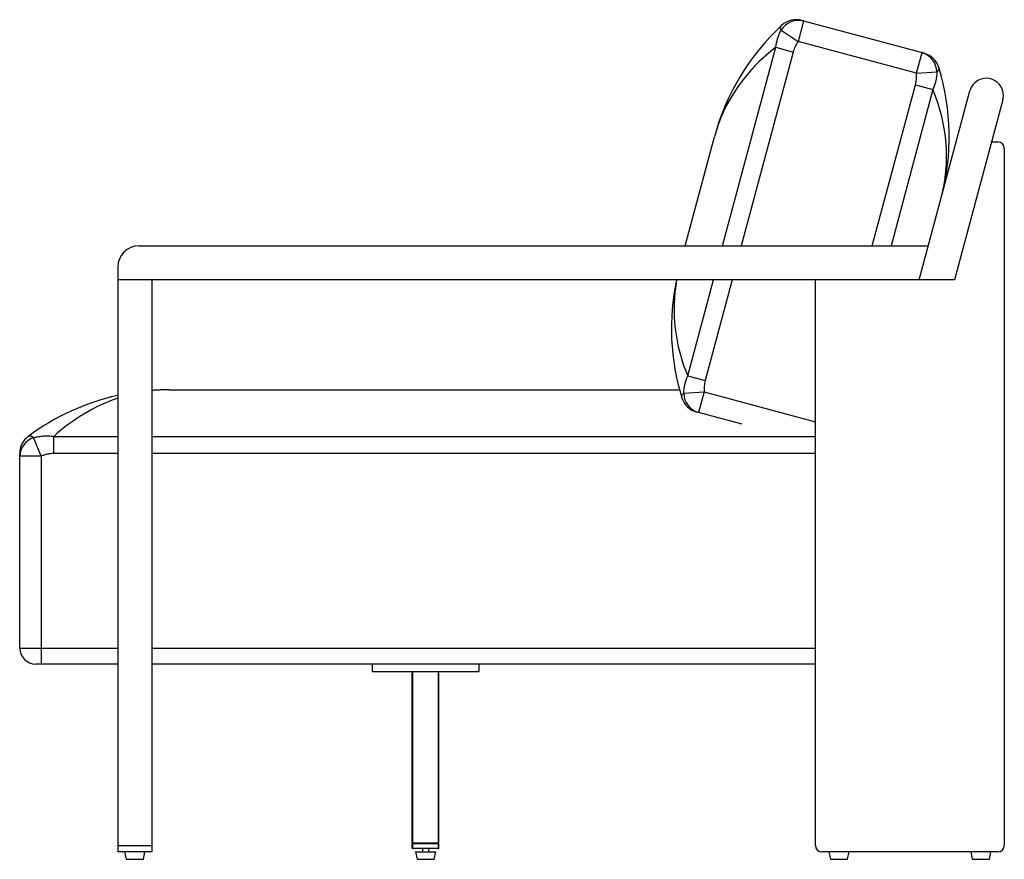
# Paper-space layout '_Right' of a CAD drawing. Header units: millimetres. Extents: x -587 to 335, y -440 to 347.
import ezdxf

# ---------------------------------------------------------------- set-up
doc = ezdxf.new("R2010")
doc.units = ezdxf.units.MM

psp = doc.layouts.new('_Right')

# ---------------------------------------------------------------- linework, layer by layer
at = {"color": 7, "linetype": 'Continuous', "lineweight": 25}
for p, q in [((147.04, 345.72), (141.87, 326.4)), ((147.04, 345.72), (258.02, 315.99)), ((125.99, 336.94), (141.87, 326.4)), ((252.85, 296.67), (141.87, 326.4)), ((120.98, 320.98), (137.33, 316.59)), ((252.85, 296.67), (258.02, 315.99)), ((252.85, 296.67), (271.87, 297.86)), ((251.87, 285.9), (268.22, 281.52)), ((255.36, 103), (302.83, 280.15)), ((333.74, 271.87), (288.49, 103)), ((36.17, 135), (63.54, 237.14)), ((323.13, 232.27), (329.13, 232.27)), ((335.13, 226.27), (335.13, -427)), ((-475.64, 135), (263.93, 135)), ((-495.64, 115), (-495.64, -433)), ((288.49, 103), (-495.64, 103)), ((-463.64, 103), (-463.64, -433)), ((158.13, -427), (158.13, 103)), ((38.49, 13.13), (54.84, 8.75)), ((-447.85, 0), (30.82, 0)), ((34.85, -3.2), (53.87, -2.01)), ((53.87, -2.01), (48.69, -21.33)), ((89.38, -32.23), (48.69, -21.33)), ((-567.49, -62.22), (-574.47, -44.83)), ((-555.53, -59.73), (-555.53, -43.71)), ((-567.49, -62.22), (-587.49, -62.22)), ((-587.49, -242), (-587.49, -62.22)), ((-567.49, -62.22), (-567.49, -257)), ((-587.49, -242), (-495.64, -242)), ((-495.64, -257), (-572.49, -257)), ((158.13, -257), (-463.64, -257)), ((-257.14, -257), (-257.14, -264)), ((-157.14, -257), (-157.14, -264)), ((-257.14, -264), (-157.14, -264)), ((-219.64, -425), (-219.64, -264)), ((-219.24, -425), (-219.24, -264)), ((-195.04, -425), (-195.04, -264)), ((-194.64, -425), (-194.64, -264)), ((-495.64, -427), (-463.64, -427)), ((-463.64, -433), (-495.64, -433)), ((-489.14, -433), (-487.66, -440)), ((-471.63, -440), (-470.14, -433)), ((-194.64, -425), (-219.64, -425)), ((-194.64, -425.5), (-219.64, -425.5)), ((-219.64, -429.5), (-219.64, -425.5)), ((-219.64, -429.5), (-194.64, -429.5)), ((-219.24, -429.5), (-219.24, -425.5)), ((-195.14, -430), (-219.14, -430)), ((-216.64, -433), (-215.16, -440)), ((-216.64, -433), (-197.64, -433)), ((-210.14, -430), (-210.14, -433)), ((-204.14, -433), (-204.14, -430)), ((-199.13, -440), (-197.64, -433)), ((-195.04, -429.5), (-195.04, -425.5)), ((-194.64, -429.5), (-194.64, -425.5)), ((329.13, -433), (164.13, -433)), ((170.63, -433), (172.11, -440)), ((188.14, -440), (189.63, -433)), ((303.63, -433), (305.11, -440)), ((321.14, -440), (322.63, -433)), ((-487.66, -440), (-471.63, -440)), ((-215.16, -440), (-199.13, -440)), ((172.11, -440), (188.14, -440)), ((305.11, -440), (321.14, -440))]:
    psp.add_line(p, q, dxfattribs=at)
at = {"color": 8, "linetype": 'Continuous', "lineweight": 25}
for p, q in [((71.14, 135), (120.98, 320.98)), ((137.33, 316.59), (88.67, 135)), ((211.44, 135), (251.87, 285.9)), ((268.22, 281.52), (228.96, 135)), ((38.49, 13.13), (62.57, 103)), ((80.1, 103), (54.84, 8.75)), ((53.87, -2.01), (158.13, -29.95)), ((-555.53, -43.71), (-495.64, -43.71)), ((-463.64, -43.71), (158.13, -43.71)), ((-495.64, -59.73), (-555.53, -59.73)), ((158.13, -59.73), (-463.64, -59.73)), ((-463.64, -242), (158.13, -242))]:
    psp.add_line(p, q, dxfattribs=at)
at = {"color": 7, "linetype": 'Continuous', "lineweight": 25, "flags": 128}
for points in [[(120.98, 320.98), (115.72, 316.79), (110.66, 312.44), (105.8, 307.92), (101.15, 303.24), (96.72, 298.42), (92.51, 293.44), (88.52, 288.33), (84.77, 283.09), (81.25, 277.72), (77.97, 272.23), (74.94, 266.62), (72.15, 260.91), (69.61, 255.1), (67.33, 249.2), (65.31, 243.21), (63.54, 237.14)], [(276.05, 180.2), (277.55, 186.34), (278.79, 192.54), (279.77, 198.79), (280.47, 205.09), (280.92, 211.43), (281.09, 217.8), (281, 224.2), (280.63, 230.61), (280.01, 237.03), (279.11, 243.44), (277.95, 249.86), (276.52, 256.25), (274.84, 262.62), (272.89, 268.97), (270.68, 275.27), (268.22, 281.52)]]:
    psp.add_lwpolyline(points, dxfattribs=at)
at = {"color": 7, "linetype": 'Continuous', "lineweight": 25}
for centre, radius, start, end in [((276.05, 180.2), 220, 132.82848, 165), ((142.4, 327.21), 19.08, 75.93737, 149.33507), ((140.08, 326.88), 20, 75, 132.82848), ((252.75, 297.61), 19.12, 0.74741, 73.98015), ((254.63, 296.19), 20, 17.17152, 75), ((63.54, 237.14), 220, 345, 17.17152), ((318.28, 276.01), 16, 345, 165), ((329.13, 226.27), 6, 0, 90), ((-475.64, 115), 20, 90, 180), ((243.17, 57.51), 220, 168.06751, 197.17152), ((-447.85, -220), 220, 102.54787, 126.74195), ((-447.85, -220), 220, 90, 94.11742), ((52.09, -1.53), 20, 197.17152, 255), ((53.93, -2.98), 19.08, 180.66493, 254.06263), ((-567.49, -59.73), 20, 126.74195, 180), ((-568.78, -62.66), 18.71, 107.69126, 178.67701), ((-572.49, -242), 15, 180, 270), ((-219.14, -425.5), 0.5, 90, 180), ((-219.14, -429.5), 0.5, 180, 270), ((-218.54, -425.38), 0.71, 147.65256, 189.72758), ((-218.54, -429.62), 0.71, 170.27242, 212.34744), ((-195.14, -425.5), 0.5, 0, 90), ((-195.74, -425.38), 0.71, 350.27242, 32.34744), ((-195.77, -429.62), 0.734, 328.35729, 9.02285), ((-195.14, -429.5), 0.5, 270, 0), ((164.13, -427), 6, 180, 270), ((329.13, -427), 6, 270, 0)]:
    psp.add_arc(centre, radius, start, end, dxfattribs=at)
at = {"color": 8, "linetype": 'Continuous', "lineweight": 25}
for centre, radius, start, end in [((184.53, 75.58), 158.83, 170.05988, 203.1518), ((-447.84, -147.56), 147.56, 90.00298, 96.14841), ((-440.47, -168.14), 169.48, 108.99937, 132.75742)]:
    psp.add_arc(centre, radius, start, end, dxfattribs=at)
at = {"color": 7, "linetype": 'Continuous', "lineweight": 25}
for points, knots in [([(125.99, 336.94), (125.59, 337.92), (125.42, 338.79), (125.57, 340.33), (125.89, 340.99), (126.49, 341.55)], [0, 0, 0, 0, 0.5, 0.5, 1, 1, 1, 1]), ([(145.26, 346.2), (145.26, 346.2), (145.43, 346.15), (146.04, 345.99), (146.48, 345.87), (147.04, 345.72)], [0, 0, 0, 0, 0.5, 0.5, 1, 1, 1, 1]), ([(120.98, 320.98), (121.29, 323.81), (121.88, 326.55), (123.14, 330.55), (123.63, 331.86), (124.72, 334.43), (125.33, 335.71), (125.99, 336.94)], [0, 0, 0, 0, 0.5, 0.5, 0.75, 0.75, 1, 1, 1, 1]), ([(141.87, 326.4), (140.86, 324.89), (139.96, 323.31), (138.44, 320.05), (137.8, 318.36), (137.33, 316.59)], [0, 0, 0, 0, 0.5, 0.5, 1, 1, 1, 1]), ([(258.02, 315.99), (258.58, 315.83), (259.02, 315.72), (259.63, 315.55), (259.8, 315.51), (259.8, 315.51)], [0, 0, 0, 0, 0.5, 0.5, 1, 1, 1, 1]), ([(251.87, 285.9), (252.34, 287.67), (252.64, 289.45), (252.95, 293.04), (252.96, 294.85), (252.85, 296.67)], [0, 0, 0, 0, 0.5, 0.5, 1, 1, 1, 1]), ([(271.87, 297.86), (271.78, 295.04), (271.43, 292.27), (270.23, 286.82), (269.38, 284.14), (268.22, 281.52)], [0, 0, 0, 0, 0.5, 0.5, 1, 1, 1, 1]), ([(273.74, 302.09), (273.98, 301.32), (273.92, 300.58), (273.44, 299.52), (273.22, 299.18), (272.64, 298.51), (272.28, 298.18), (271.87, 297.86)], [0, 0, 0, 0, 0.5, 0.5, 0.75, 0.75, 1, 1, 1, 1]), ([(34.85, -3.2), (34.94, -0.38), (35.28, 2.39), (36.48, 7.84), (37.34, 10.51), (38.49, 13.13)], [0, 0, 0, 0, 0.5, 0.5, 1, 1, 1, 1]), ([(54.84, 8.75), (54.37, 6.99), (54.07, 5.2), (53.77, 1.62), (53.75, -0.19), (53.87, -2.01)], [0, 0, 0, 0, 0.5, 0.5, 1, 1, 1, 1]), ([(32.98, -7.44), (32.74, -6.66), (32.79, -5.92), (33.27, -4.87), (33.5, -4.52), (34.08, -3.85), (34.43, -3.52), (34.85, -3.2)], [0, 0, 0, 0, 0.5, 0.5, 0.75, 0.75, 1, 1, 1, 1]), ([(48.69, -21.33), (48.13, -21.18), (47.69, -21.06), (47.08, -20.9), (46.91, -20.85), (46.91, -20.85)], [0, 0, 0, 0, 0.5, 0.5, 1, 1, 1, 1]), ([(-579.45, -43.71), (-579.1, -43.44), (-578.72, -43.27), (-577.94, -43.11), (-577.54, -43.13), (-576.92, -43.28), (-576.7, -43.35), (-576.27, -43.53), (-576.05, -43.65), (-575.39, -44.05), (-574.93, -44.4), (-574.47, -44.83)], [0, 0, 0, 0, 0.25, 0.25, 0.5, 0.5, 0.625, 0.625, 0.75, 0.75, 1, 1, 1, 1]), ([(-574.47, -44.83), (-572.94, -44.4), (-571.39, -44.05), (-569.03, -43.65), (-568.24, -43.53), (-566.66, -43.35), (-565.86, -43.28), (-563.49, -43.13), (-561.9, -43.11), (-558.72, -43.27), (-557.12, -43.44), (-555.53, -43.71)], [0, 0, 0, 0, 0.25, 0.25, 0.375, 0.375, 0.5, 0.5, 0.75, 0.75, 1, 1, 1, 1]), ([(-587.49, -62.22), (-587.49, -61.84), (-587.49, -61.49), (-587.49, -60.89), (-587.49, -60.62), (-587.49, -60.19), (-587.49, -60.03), (-587.49, -59.8), (-587.49, -59.73), (-587.49, -59.73)], [0, 0, 0, 0, 0.25, 0.25, 0.5, 0.5, 0.75, 0.75, 1, 1, 1, 1]), ([(-555.53, -59.73), (-556.56, -59.73), (-557.58, -59.8), (-559.61, -60.03), (-560.61, -60.19), (-562.61, -60.62), (-563.6, -60.89), (-565.57, -61.49), (-566.54, -61.84), (-567.49, -62.22)], [0, 0, 0, 0, 0.25, 0.25, 0.5, 0.5, 0.75, 0.75, 1, 1, 1, 1])]:
    psp.add_open_spline(points, degree=3, knots=knots, dxfattribs=at)

doc.saveas('drawing.dxf')
